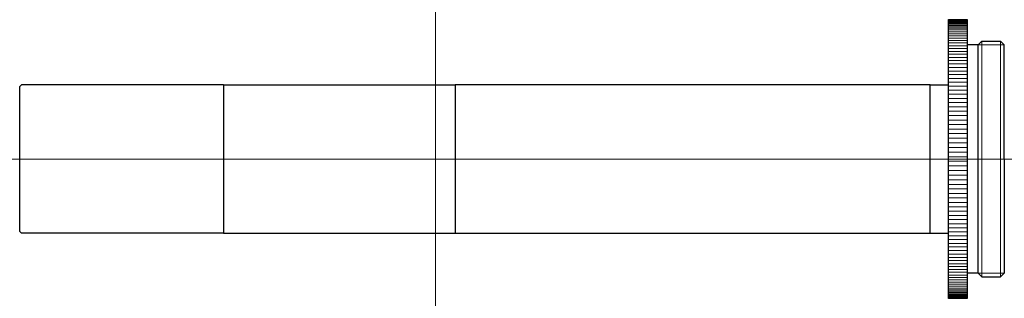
# Model space of a CAD drawing. Header units: millimetres. Extents: x -45 to 61, y 285 to 315.
import ezdxf

# ---------------------------------------------------------------- set-up
doc = ezdxf.new("R2010")
doc.units = ezdxf.units.MM
doc.header["$LTSCALE"] = 0.25
doc.layers.add('00_補助線', color=252, linetype='Continuous', lineweight=0, plot=False)
doc.layers.add('01_外形線', color=7, linetype='Continuous', lineweight=30)
doc.layers.add('06_面取線', color=7, linetype='Continuous', lineweight=9)

msp = doc.modelspace()

# ---------------------------------------------------------------- linework, layer by layer
at = {"layer": '00_補助線'}
for p, direction in [((0, 0), (0, 1)), ((0, 300), (1, 0))]:
    msp.add_xline(p, direction, dxfattribs=at)
at = {"layer": '01_外形線'}
for p, q in [((55.13, 285), (55.13, 315)), ((55.13, 315), (57.13, 315)), ((57.13, 315), (57.13, 285)), ((58.33, 312.3), (57.13, 312.3)), ((58.33, 312.3), (58.73, 312.7)), ((58.33, 287.7), (58.33, 312.3)), ((58.73, 312.7), (60.73, 312.7)), ((60.73, 312.7), (61.13, 312.3)), ((61.13, 300), (61.13, 312.3)), ((-44.67, 307.8), (-44.47, 308)), ((-22.77, 308), (-44.47, 308)), ((-22.77, 308), (-22.77, 292)), ((-22.77, 308), (2.13, 308)), ((53.15, 308), (2.13, 308)), ((2.13, 308), (2.13, 292)), ((53.15, 292), (53.15, 308)), ((53.15, 308), (55.13, 308)), ((-44.67, 292.2), (-44.67, 307.8)), ((61.13, 300), (61.13, 287.7)), ((-44.67, 292.2), (-44.47, 292)), ((-44.47, 292), (-44.67, 292.2)), ((-22.77, 292), (-44.47, 292)), ((-22.77, 292), (2.13, 292)), ((2.13, 292), (53.15, 292)), ((53.15, 292), (55.13, 292)), ((58.33, 287.7), (57.13, 287.7)), ((58.33, 287.7), (58.73, 287.3)), ((58.73, 287.3), (60.73, 287.3)), ((60.73, 287.3), (61.13, 287.7)), ((57.13, 285), (55.13, 285))]:
    msp.add_line(p, q, dxfattribs=at)
at = {"layer": '06_面取線'}
for p, q in [((55.13, 315), (57.13, 315)), ((55.13, 314.98), (57.13, 314.98)), ((55.13, 314.94), (57.13, 314.94)), ((55.13, 314.89), (57.13, 314.89)), ((55.13, 314.82), (57.13, 314.82)), ((55.13, 314.74), (57.13, 314.74)), ((55.13, 314.64), (57.13, 314.64)), ((55.13, 314.52), (57.13, 314.52)), ((55.13, 314.38), (57.13, 314.38)), ((55.13, 314.24), (57.13, 314.24)), ((55.13, 314.07), (57.13, 314.07)), ((55.13, 313.89), (57.13, 313.89)), ((55.13, 313.69), (57.13, 313.69)), ((55.13, 313.48), (57.13, 313.48)), ((55.13, 313.25), (57.13, 313.25)), ((55.13, 313.01), (57.13, 313.01)), ((55.13, 312.76), (57.13, 312.76)), ((55.13, 312.49), (57.13, 312.49)), ((55.13, 312.2), (57.13, 312.2)), ((61.13, 312.3), (58.33, 312.3)), ((58.73, 312.7), (58.73, 287.3)), ((60.73, 287.3), (60.73, 312.7)), ((55.13, 311.9), (57.13, 311.9)), ((55.13, 311.59), (57.13, 311.59)), ((55.13, 311.27), (57.13, 311.27)), ((55.13, 310.93), (57.13, 310.93)), ((55.13, 310.59), (57.13, 310.59)), ((55.13, 310.23), (57.13, 310.23)), ((55.13, 309.85), (57.13, 309.85)), ((55.13, 309.47), (57.13, 309.47)), ((55.13, 309.08), (57.13, 309.08)), ((55.13, 308.68), (57.13, 308.68)), ((55.13, 308.26), (57.13, 308.26)), ((55.13, 307.84), (57.13, 307.84)), ((55.13, 307.41), (57.13, 307.41)), ((55.13, 306.97), (57.13, 306.97)), ((55.13, 306.52), (57.13, 306.52)), ((55.13, 306.07), (57.13, 306.07)), ((55.13, 305.61), (57.13, 305.61)), ((55.13, 305.14), (57.13, 305.14)), ((55.13, 304.67), (57.13, 304.67)), ((55.13, 304.19), (57.13, 304.19)), ((55.13, 303.71), (57.13, 303.71)), ((55.13, 303.22), (57.13, 303.22)), ((55.13, 302.73), (57.13, 302.73)), ((55.13, 302.24), (57.13, 302.24)), ((55.13, 301.75), (57.13, 301.75)), ((55.13, 301.25), (57.13, 301.25)), ((55.13, 300.75), (57.13, 300.75)), ((55.13, 300.25), (57.13, 300.25)), ((55.13, 299.75), (57.13, 299.75)), ((55.13, 299.25), (57.13, 299.25)), ((55.13, 298.75), (57.13, 298.75)), ((55.13, 298.25), (57.13, 298.25)), ((55.13, 297.76), (57.13, 297.76)), ((55.13, 297.27), (57.13, 297.27)), ((55.13, 296.78), (57.13, 296.78)), ((55.13, 296.29), (57.13, 296.29)), ((55.13, 295.81), (57.13, 295.81)), ((55.13, 295.33), (57.13, 295.33)), ((55.13, 294.86), (57.13, 294.86)), ((55.13, 294.39), (57.13, 294.39)), ((55.13, 293.93), (57.13, 293.93)), ((55.13, 293.48), (57.13, 293.48)), ((55.13, 293.03), (57.13, 293.03)), ((55.13, 292.59), (57.13, 292.59)), ((55.13, 292.16), (57.13, 292.16)), ((55.13, 291.74), (57.13, 291.74)), ((55.13, 291.32), (57.13, 291.32)), ((55.13, 290.92), (57.13, 290.92)), ((55.13, 290.53), (57.13, 290.53)), ((55.13, 290.15), (57.13, 290.15)), ((55.13, 289.77), (57.13, 289.77)), ((55.13, 289.41), (57.13, 289.41)), ((55.13, 289.07), (57.13, 289.07)), ((55.13, 288.73), (57.13, 288.73)), ((55.13, 288.41), (57.13, 288.41)), ((55.13, 288.1), (57.13, 288.1)), ((55.13, 287.8), (57.13, 287.8)), ((55.13, 287.51), (57.13, 287.51)), ((55.13, 287.24), (57.13, 287.24)), ((55.13, 286.99), (57.13, 286.99)), ((55.13, 286.75), (57.13, 286.75)), ((61.13, 287.7), (58.33, 287.7)), ((55.13, 286.52), (57.13, 286.52)), ((55.13, 286.31), (57.13, 286.31)), ((55.13, 286.11), (57.13, 286.11)), ((55.13, 285.93), (57.13, 285.93)), ((55.13, 285.76), (57.13, 285.76)), ((55.13, 285.62), (57.13, 285.62)), ((55.13, 285.48), (57.13, 285.48)), ((55.13, 285.36), (57.13, 285.36)), ((55.13, 285.26), (57.13, 285.26)), ((55.13, 285.18), (57.13, 285.18)), ((55.13, 285.11), (57.13, 285.11)), ((55.13, 285.06), (57.13, 285.06)), ((55.13, 285.02), (57.13, 285.02)), ((55.13, 285), (57.13, 285))]:
    msp.add_line(p, q, dxfattribs=at)

doc.saveas('drawing.dxf')
